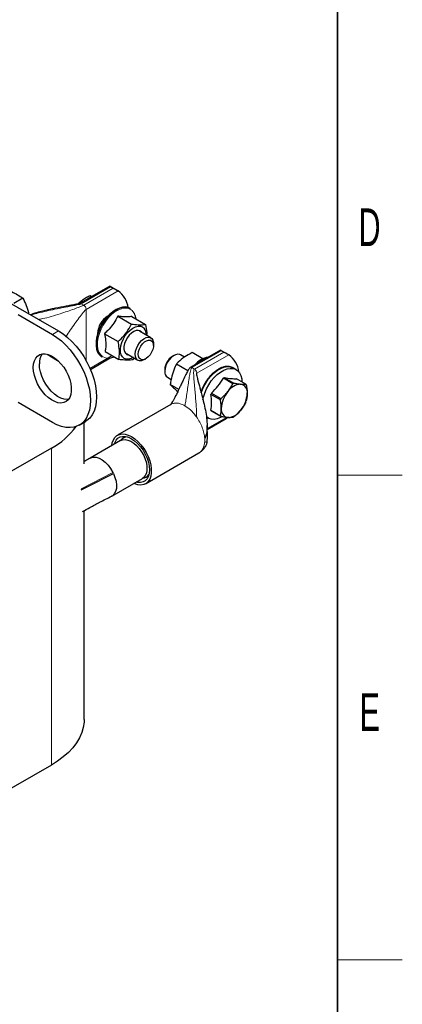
# Model space of a CAD drawing. Header units: millimetres. Extents: x 5 to 418, y 2 to 292.
# Tile 20 of 21: x 379 to 414, y 53 to 145. Entities that reach past the tile are written whole.
import ezdxf

# ---------------------------------------------------------------- set-up
doc = ezdxf.new("R2010")
doc.units = ezdxf.units.MM
doc.layers.add('SLD-0', color=7, linetype='Continuous')
doc.styles.add('SLDTEXTSTYLE0', font='TXT', dxfattribs={"width": 0.605})

msp = doc.modelspace()

# ---------------------------------------------------------------- linework, layer by layer
at = {"color": 7, "linetype": 'Continuous', "lineweight": 25}
for p, q in [((333.3135, 143.7928), (382.1038, 115.6267)), ((386.8575, 119.7783), (384.0595, 118.163)), ((387.5961, 119.3582), (386.9173, 119.7501)), ((386.9416, 119.7186), (387.1679, 119.588)), ((385.1311, 118.7816), (384.9837, 118.8667)), ((385.077, 118.8814), (385.1905, 118.8159)), ((378.8081, 118.6624), (377.9757, 118.1819)), ((378.3562, 117.137), (381.5382, 115.3001)), ((379.3389, 117.2945), (379.2768, 117.2587)), ((379.3389, 117.2945), (379.3054, 117.2422)), ((387.6097, 116.9963), (388.8863, 116.2593)), ((388.7553, 117.7139), (388.7297, 117.7287)), ((388.9127, 116.9635), (390.1893, 116.2265)), ((386.3694, 115.3697), (387.6461, 114.6327)), ((390.6743, 114.9896), (389.6207, 115.5978)), ((390.9229, 114.2769), (390.9229, 114.4402)), ((381.0644, 113.4576), (381.4462, 113.2372)), ((386.4322, 113.7103), (387.7088, 112.9734)), ((388.4208, 113.5193), (389.4744, 112.9111)), ((392.815, 113.3479), (392.6736, 113.2662)), ((393.7913, 113.1902), (393.415, 113.4074)), ((397.1219, 113.8528), (394.3239, 112.2375)), ((395.4962, 113.0369), (394.5016, 113.611)), ((397.8605, 113.4327), (397.1817, 113.8246)), ((397.4322, 113.6625), (397.206, 113.7931)), ((385.0667, 112.0611), (386.8987, 113.1187)), ((386.1299, 113.2253), (386.1555, 113.2105)), ((390.0745, 112.9706), (390.2159, 113.0522)), ((394.107, 111.9336), (393.0446, 112.5469)), ((391.9666, 112.0416), (391.9666, 111.8783)), ((398.591, 112.0359), (398.3081, 112.1992)), ((392.2151, 111.3289), (392.5708, 111.1236)), ((393.268, 110.2014), (392.4834, 110.6544)), ((398.2744, 110.729), (397.405, 111.2309)), ((397.5043, 111.2882), (398.3737, 110.7863)), ((399.4765, 110.6877), (398.6071, 111.1896)), ((397.122, 109.2291), (396.2526, 109.731)), ((396.3022, 109.859), (397.1716, 109.3571)), ((381.5382, 107.1347), (378.3562, 108.9716)), ((392.5334, 108.807), (387.5837, 105.9496)), ((395.5801, 108.9834), (395.564, 109.0663)), ((396.2526, 108.2606), (397.122, 107.7587)), ((397.1716, 107.6881), (396.3022, 108.19)), ((384.038, 106.8872), (384.6036, 107.2137)), ((384.4923, 103.2843), (384.4923, 107.1495)), ((395.832, 107.6243), (395.9912, 107.5325)), ((395.9081, 106.4687), (397.6682, 107.4848)), ((387.8687, 105.4559), (385.0402, 103.8231)), ((381.4462, 104.7465), (372.6781, 99.6848)), ((390.1835, 101.4461), (395.1332, 104.3036)), ((395.1271, 104.3148), (395.1554, 104.3282)), ((384.7223, 101.1357), (387.2026, 102.3985)), ((387.0701, 100.307), (389.8985, 101.9398)), ((384.2258, 100.8781), (384.7223, 101.1357)), ((384.4923, 79.58), (384.4923, 98.961)), ((381.4462, 75.3347), (372.6781, 70.273))]:
    msp.add_line(p, q, dxfattribs=at)
at = {"color": 7, "linetype": 'Continuous', "lineweight": 18}
for p, q in [((384.2195, 118.1472), (386.9416, 119.7186)), ((387.1679, 119.588), (384.4458, 118.0165)), ((384.6721, 117.6246), (387.635, 119.3351)), ((384.144, 118.1758), (384.2195, 118.1472)), ((384.2195, 118.1472), (384.4458, 118.0165)), ((384.6721, 117.6246), (384.6721, 112.8673)), ((382.1038, 115.6267), (381.5382, 115.3001)), ((387.0842, 113.334), (385.0293, 112.1477)), ((394.4839, 112.2217), (397.206, 113.7931)), ((397.4322, 113.6625), (394.7101, 112.091)), ((394.9364, 111.6991), (397.8993, 113.4096)), ((381.7891, 113.0038), (381.7993, 113.0722)), ((394.4839, 112.2217), (394.7101, 112.091)), ((394.7101, 112.091), (394.7856, 112.0325)), ((394.9364, 111.6991), (394.9364, 111.4569)), ((394.914, 107.649), (394.8326, 107.7605)), ((397.6849, 107.6026), (395.9043, 106.5748)), ((381.4462, 75.3347), (381.4462, 104.7465)), ((387.1536, 102.4979), (384.2168, 100.9693))]:
    msp.add_line(p, q, dxfattribs=at)
at = {"color": 7, "linetype": 'Continuous', "lineweight": 25, "flags": 128}
for points in [[(388.7297, 117.7287), (388.5769, 117.7983), (388.3247, 117.8481), (388.0482, 117.8333), (387.7548, 117.7542), (387.4525, 117.613), (387.1496, 117.4135), (386.8544, 117.1612), (386.5748, 116.863), (386.3186, 116.5269), (386.0927, 116.1622), (385.9032, 115.7788), (385.7554, 115.3872), (385.6533, 114.9981), (385.5996, 114.622), (385.5958, 114.2692), (385.6421, 113.9494), (385.7371, 113.6712), (385.8783, 113.4423)], [(385.904, 113.4275), (385.7628, 113.6564), (385.6678, 113.9345), (385.6215, 114.2544), (385.6253, 114.6072), (385.6789, 114.9833), (385.7811, 115.3724), (385.9289, 115.764), (386.1183, 116.1474), (386.3443, 116.5121), (386.6005, 116.8481), (386.8801, 117.1464), (387.1753, 117.3987), (387.4782, 117.5982), (387.7805, 117.7394), (388.0739, 117.8185), (388.3504, 117.8333), (388.6025, 117.7835), (388.7553, 117.7139)], [(389.0583, 113.1513), (388.8566, 113.0541), (388.6145, 112.9921), (388.3917, 112.9978), (388.198, 113.0707), (388.0417, 113.2077), (387.9298, 113.403), (387.8671, 113.6478), (387.8563, 113.9315), (387.898, 114.2418), (387.9904, 114.565), (388.1293, 114.887), (388.3087, 115.1938), (388.5207, 115.4719), (388.7562, 115.7092), (389.0048, 115.8953), (389.2556, 116.0222), (389.4977, 116.0841), (389.7205, 116.0785), (389.9143, 116.0056), (390.0705, 115.8685), (390.0705, 115.8685)], [(381.5382, 115.3001), (381.9643, 115.0243), (382.3843, 114.693), (382.7919, 114.311), (383.1812, 113.884), (383.5466, 113.418), (383.8827, 112.9199), (384.1845, 112.397), (384.4478, 111.8569), (384.6687, 111.3075), (384.8439, 110.7568), (384.971, 110.2127), (385.0479, 109.6834), (385.0737, 109.1764), (385.0479, 108.6992), (384.971, 108.2586), (384.8439, 107.8613), (384.6687, 107.5128), (384.4478, 107.2184), (384.1845, 106.9823), (383.8827, 106.808), (383.5466, 106.698), (383.1812, 106.6538), (382.7919, 106.6763), (382.3843, 106.7649), (381.9643, 106.9185), (381.5382, 107.1347)], [(382.1038, 115.6267), (382.53, 115.3509), (382.95, 115.0196), (383.3576, 114.6376), (383.7469, 114.2105), (384.1123, 113.7445), (384.4483, 113.2465), (384.7502, 112.7236), (385.0135, 112.1835), (385.2344, 111.6341), (385.4096, 111.0833), (385.5366, 110.5393), (385.6136, 110.0099), (385.6394, 109.5029), (385.6136, 109.0257), (385.5366, 108.5852), (385.4096, 108.1878), (385.2344, 107.8394), (385.0135, 107.545), (384.7502, 107.3089), (384.6036, 107.2137)], [(389.8311, 115.4764), (389.802, 115.5164), (389.6668, 115.6285), (389.4962, 115.6774), (389.2999, 115.66), (389.0895, 115.5774), (388.8772, 115.4344), (388.6752, 115.2393), (388.4954, 115.0035), (388.3482, 114.7406), (388.2421, 114.466), (388.1833, 114.1955), (388.1753, 113.945), (388.2184, 113.7289), (388.3102, 113.5599), (388.3102, 113.5599)], [(390.0745, 112.9706), (390.0093, 112.9358), (389.8009, 112.8649), (389.6097, 112.8622), (389.4478, 112.9279), (389.3251, 113.0578), (389.2496, 113.2438), (389.2259, 113.4742), (389.2555, 113.7345), (389.3366, 114.0084), (389.464, 114.2786), (389.6297, 114.5282), (389.8234, 114.7415), (390.0329, 114.9051), (390.245, 115.0087), (390.4463, 115.0457), (390.6243, 115.014), (390.7677, 114.9154), (390.8676, 114.7562), (390.9176, 114.5463), (390.9229, 114.4402)], [(390.093, 114.6019), (390.2854, 114.7215), (390.4727, 114.7777), (390.6409, 114.7666), (390.7776, 114.6888), (390.8726, 114.5503), (390.9189, 114.3612), (390.913, 114.1355), (390.8555, 113.8901), (390.7505, 113.6431), (390.6058, 113.4128), (390.4322, 113.2163), (390.2426, 113.0682), (390.051, 112.9795), (389.8716, 112.9567), (389.7177, 113.0016), (389.6007, 113.1107), (389.5294, 113.2761), (389.509, 113.4854), (389.541, 113.7232), (389.623, 113.9717), (389.749, 114.2126), (389.9097, 114.428), (390.093, 114.6019)], [(379.7704, 112.2379), (379.7958, 112.5682), (379.8714, 112.8597), (379.9949, 113.1039), (380.1628, 113.2938), (380.3702, 113.424), (380.6113, 113.4907), (380.879, 113.4921), (381.1657, 113.4279), (381.4631, 113.3002), (381.7627, 113.1126), (382.0558, 112.8704), (382.334, 112.5807), (382.5893, 112.2518), (382.8144, 111.8931), (383.0028, 111.515), (383.149, 111.1283), (383.2489, 110.7442), (383.2996, 110.3737), (383.2996, 110.0275), (383.2489, 109.7154), (383.149, 109.4467), (383.0028, 109.2288), (382.8144, 109.0682), (382.5893, 108.9693), (382.334, 108.9352), (382.0558, 108.9667), (381.7627, 109.063), (381.4631, 109.2212), (381.1657, 109.4369), (380.879, 109.7038), (380.6113, 110.0142), (380.3702, 110.3592), (380.1628, 110.729), (379.9949, 111.1128), (379.8714, 111.4996), (379.7958, 111.8782), (379.7704, 112.2379)], [(385.8783, 113.4423), (386.0618, 113.2689), (386.1299, 113.2253)], [(386.1555, 113.2105), (386.0875, 113.2541), (385.904, 113.4275)], [(393.415, 113.4074), (393.356, 113.4353), (393.1764, 113.4633), (392.9741, 113.4224), (392.7618, 113.3153), (392.5529, 113.1486), (392.3604, 112.933), (392.1965, 112.6818), (392.0715, 112.4109), (391.9932, 112.1373), (391.9666, 111.8783)], [(383.0385, 109.2717), (382.8997, 109.2618), (382.6215, 109.2933), (382.3284, 109.3895), (382.0288, 109.5478), (381.7314, 109.7634), (381.4447, 110.0303), (381.177, 110.3408), (380.9359, 110.6858), (380.7285, 111.0555), (380.5606, 111.4393), (380.4371, 111.8261), (380.3615, 112.2048), (380.3361, 112.5645)], [(381.4462, 113.2372), (382.0284, 112.8721), (382.1213, 112.8079)], [(395.3377, 109.8696), (395.3913, 110.0245), (395.5574, 110.4139), (395.7631, 110.7906), (396.0027, 111.1443), (396.2697, 111.4653), (396.5569, 111.745), (396.8564, 111.9756), (397.1601, 112.1509), (397.4596, 112.2661), (397.7467, 112.318), (398.0138, 112.3053), (398.2534, 112.2282), (398.3081, 112.1992)], [(395.5008, 109.2335), (395.5522, 109.4697), (395.6742, 109.8612), (395.8403, 110.2506), (396.0459, 110.6273), (396.2855, 110.981), (396.5526, 111.3021), (396.8398, 111.5817), (397.1393, 111.8123), (397.4429, 111.9876), (397.7424, 112.1028), (398.0296, 112.1547), (398.2966, 112.142), (398.5362, 112.065), (398.7419, 111.9257), (398.908, 111.728), (399.0299, 111.4774), (399.1045, 111.1805), (399.1292, 110.8882)], [(397.2602, 107.6436), (397.1393, 107.5808), (396.8398, 107.4656), (396.5526, 107.4137), (396.2855, 107.4264), (396.0459, 107.5034), (395.8403, 107.6427), (395.8141, 107.6673)], [(387.0563, 104.987), (387.1014, 105.2479), (387.2, 105.5226), (387.3445, 105.7476), (387.531, 105.9166), (387.7544, 106.0251), (388.0086, 106.0701), (388.2866, 106.0505), (388.581, 105.9666), (388.8836, 105.8209)], [(387.2767, 105.1142), (387.3221, 105.2556), (387.4445, 105.4881), (387.6106, 105.6661), (387.8155, 105.7844), (388.0527, 105.8393), (388.3152, 105.8291), (388.595, 105.7542), (388.8836, 105.6167)], [(387.8687, 105.4559), (388.051, 105.5288), (388.2873, 105.5499), (388.5452, 105.5041), (388.8153, 105.393), (389.0879, 105.2206), (389.3531, 104.9933), (389.6013, 104.719), (389.8236, 104.4079), (390.0119, 104.0711), (390.1594, 103.7209), (390.2609, 103.3698), (390.3125, 103.0305), (390.3125, 102.7154), (390.2609, 102.4358), (390.1594, 102.2018), (390.0119, 102.0219), (389.8985, 101.9398)], [(388.8836, 105.8209), (389.1862, 105.6172), (389.4805, 105.3612), (389.7586, 105.0599), (390.0128, 104.7213), (390.2362, 104.3549), (390.4227, 103.9705), (390.5672, 103.5787), (390.6658, 103.1902), (390.7158, 102.8155), (390.7158, 102.4648), (390.6658, 102.1478), (390.5672, 101.8731), (390.4227, 101.6482), (390.2362, 101.4791), (390.0128, 101.3706), (389.7586, 101.3256), (389.4805, 101.3453), (389.1862, 101.4291), (389.0862, 101.4708)], [(388.8836, 105.6167), (389.1721, 105.421), (389.4519, 105.1729), (389.7144, 104.88), (389.9517, 104.5512), (390.1565, 104.1964), (390.3227, 103.8265), (390.4451, 103.4527), (390.52, 103.0864), (390.5453, 102.7386), (390.52, 102.42), (390.4451, 102.1401), (390.3227, 101.9077), (390.1565, 101.7296), (389.9517, 101.6113), (389.7144, 101.5564), (389.4519, 101.5666), (389.3065, 101.598)], [(385.0464, 103.8267), (385.1016, 103.8545), (385.3335, 103.9145), (385.594, 103.901), (385.8729, 103.8144), (386.1591, 103.6583), (386.4411, 103.4388), (386.7077, 103.1647), (386.9485, 102.8469), (387.1536, 102.4979)], [(387.2026, 102.3985), (387.3496, 102.0342), (387.4462, 101.6711), (387.4887, 101.3233), (387.4754, 101.0044), (387.4068, 100.7267), (387.2856, 100.5012), (387.1166, 100.3364), (387.035, 100.2881)], [(384.4923, 79.58), (384.4834, 79.3319), (384.4125, 78.8374), (384.271, 78.348), (384.06, 77.8669), (383.7809, 77.3976), (383.4356, 76.9432), (383.0265, 76.5068), (382.5563, 76.0914), (382.0284, 75.6998), (381.4462, 75.3347)]]:
    msp.add_lwpolyline(points, dxfattribs=at)
at = {"color": 7, "linetype": 'Continuous', "lineweight": 18, "flags": 128}
msp.add_lwpolyline([(389.1472, 117.2459), (389.1128, 117.3062), (388.9493, 117.5089), (388.7445, 117.6516), (388.5046, 117.7303), (388.2363, 117.7427), (387.9473, 117.6884), (387.6461, 117.569), (387.3412, 117.3879), (387.0415, 117.1504), (386.7555, 116.8632), (386.4915, 116.5346), (386.2571, 116.1742), (386.0589, 115.7922), (385.9028, 115.3996), (385.7933, 115.0078), (385.7333, 114.628), (385.7248, 114.2711), (385.7679, 113.9474), (385.8613, 113.6662), (386.0025, 113.4357), (386.0025, 113.4357)], dxfattribs=at)
at = {"color": 7, "linetype": 'Continuous', "lineweight": 25}
for centre, radius, start, end in [((385.1874, 117.8735), 1.014, 96.252144, 101.591754), ((386.3661, 117.5117), 2.2214, 7.485536, 55.167454), ((389.5065, 114.2803), 3.9292, 126.962843, 173.959246), ((387.7082, 115.3163), 1.9763, 121.833661, 178.171715), ((387.7687, 116.5539), 1.5424, 6.92795, 26.657021), ((389.2342, 115.2759), 1.025, 357.423811, 35.324083), ((381.7797, 112.6484), 1.4461, 144.427087, 183.327463), ((388.6512, 113.8362), 0.4388, 219.024147, 267.391643), ((396.5698, 111.5456), 2.2896, 6.838676, 54.499325), ((386.654, 114.6765), 1.5764, 276.847338, 293.053506), ((393.4763, 111.9864), 1.5107, 122.097157, 177.908219), ((396.4469, 110.9757), 2.2703, 101.591271, 138.403353), ((396.631, 110.805), 2.4799, 104.883408, 135.111216), ((392.54, 111.8068), 0.5778, 172.891251, 235.796569), ((398.3607, 109.69), 1.8132, 118.185284, 121.80934), ((399.1092, 109.1354), 1.5517, 93.429538, 146.565085), ((399.2301, 109.1881), 1.8132, 118.185284, 121.80934), ((398.8796, 109.9493), 0.7476, 350.748121, 79.453222), ((398.8684, 110.2075), 0.7748, 31.906362, 38.294981), ((399.1765, 108.6702), 3.1105, 157.529935, 160.058705), ((399.8199, 108.321), 2.6093, 140.227928, 177.360713), ((397.0109, 109.9492), 2.6093, 320.227928, 357.360713), ((400.046, 108.1683), 3.1105, 157.529935, 160.058705), ((396.6021, 110.2075), 3.1105, 337.529935, 340.058705), ((396.9103, 108.6701), 0.7748, 211.906362, 218.294981), ((397.9512, 108.321), 0.7476, 170.748121, 259.453222), ((397.7215, 109.1349), 1.5517, 273.429538, 326.565085), ((397.7797, 108.1682), 0.7748, 211.906362, 218.294981), ((397.418, 109.1876), 1.8132, 298.185284, 301.80934), ((378.0323, 110.9698), 7.0982, 298.748011, 323.550506), ((388.5082, 105.0562), 0.735, 91.798786, 145.247637), ((384.0656, 100.9143), 3.4705, 25.321179, 27.150396), ((389.8726, 102.6927), 0.7341, 274.713708, 328.229116)]:
    msp.add_arc(centre, radius, start, end, dxfattribs=at)
at = {"color": 7, "linetype": 'Continuous', "lineweight": 18}
for centre, radius, start, end in [((386.7107, 114.0199), 0.9181, 219.522598, 278.220602), ((396.6069, 110.906), 2.3585, 106.627933, 133.36669), ((393.2214, 105.4961), 2.4504, 356.881452, 3.118548)]:
    msp.add_arc(centre, radius, start, end, dxfattribs=at)
at = {"color": 7, "linetype": 'Continuous', "lineweight": 25}
for points, knots in [([(386.9416, 119.7186), (386.924, 119.7291), (386.8888, 119.75), (386.8586, 119.7719), (386.8526, 119.782), (386.8762, 119.7737), (386.9129, 119.7521), (386.9238, 119.7456)], [0, 0, 0, 0, 0.1516698, 0.302374, 0.5303538, 0.8602887, 1, 1, 1, 1]), ([(377.7467, 119.2752), (377.943, 119.1839), (378.3349, 119.0016), (378.6506, 118.7754), (378.8081, 118.6624)], [0, 0, 0, 0, 0.5008729, 1, 1, 1, 1]), ([(384.9837, 118.8667), (384.8558, 118.8018), (384.5981, 118.6708), (384.3768, 118.5106), (384.2653, 118.4298)], [0, 0, 0, 0, 0.4959401, 1, 1, 1, 1]), ([(387.635, 119.3351), (387.5953, 119.3583), (387.5256, 119.399), (387.3973, 119.4656), (387.2953, 119.5185), (387.2199, 119.5585), (387.1835, 119.5791), (387.1679, 119.588)], [0, 0, 0, 0, 0.33895434, 0.5950662, 0.76719156, 0.89990502, 1, 1, 1, 1]), ([(378.8081, 118.6624), (378.9156, 118.4454), (379.1306, 118.0115), (379.2694, 117.5335), (379.3389, 117.2945)], [0, 0, 0, 0, 0.4999949, 1, 1, 1, 1]), ([(384.0588, 118.1626), (384.0565, 118.1614), (384.0518, 118.159), (384.0375, 118.1536), (384, 118.1423), (383.8584, 118.1097), (383.5963, 118.0614), (383.2232, 117.9942), (382.622, 117.8858), (382.0167, 117.7706), (381.4185, 117.6448), (380.9881, 117.5485), (380.4923, 117.4269), (379.9844, 117.2932), (379.6449, 117.1754), (379.5051, 117.1269)], [0, 0, 0, 0, 0.002299, 0.0048023, 0.0107601, 0.0271947, 0.093873, 0.1796741, 0.2704252, 0.4895151, 0.5793112, 0.6647207, 0.7726381, 0.9063636, 1, 1, 1, 1]), ([(384.2653, 118.4298), (384.1618, 118.3465), (384.0425, 118.2503), (383.9509, 118.1428), (383.9387, 118.1285)], [0, 0, 0, 0, 0.8668893, 1, 1, 1, 1]), ([(387.6097, 116.9963), (387.5754, 116.9283), (387.441, 116.6618), (387.158, 116.2038), (386.7591, 115.7327), (386.4766, 115.4696), (386.3694, 115.3697)], [0, 0, 0, 0, 0.1139925, 0.447245, 0.7902647, 1, 1, 1, 1]), ([(388.9127, 116.9635), (388.7921, 116.9475), (388.5472, 116.915), (388.0908, 116.9341), (387.7521, 116.9779), (387.6097, 116.9963)], [0, 0, 0, 0, 0.3599192, 0.7307377, 1, 1, 1, 1]), ([(387.6461, 114.6327), (387.691, 114.676), (387.9294, 114.9052), (388.336, 115.3557), (388.6791, 115.8749), (388.8456, 116.1839), (388.8863, 116.2593)], [0, 0, 0, 0, 0.0896818, 0.4753516, 0.8719637, 1, 1, 1, 1]), ([(388.8863, 116.2593), (389.1007, 116.2354), (389.5362, 116.187), (389.9412, 116.1963), (390.1385, 116.2203), (390.1893, 116.2265)], [0, 0, 0, 0, 0.4185557, 0.8501619, 1, 1, 1, 1]), ([(390.1893, 116.2265), (390.237, 115.9733), (390.304, 115.6168), (390.2914, 115.3035), (390.2877, 115.2127)], [0, 0, 0, 0, 0.7101445, 1, 1, 1, 1]), ([(386.3694, 115.3697), (386.4114, 115.1523), (386.4965, 114.711), (386.504, 114.1553), (386.4535, 113.8421), (386.4322, 113.7103)], [0, 0, 0, 0, 0.3599192, 0.7307377, 1, 1, 1, 1]), ([(387.7088, 112.9734), (387.7335, 113.1846), (387.7836, 113.6136), (387.7271, 114.1946), (387.6627, 114.543), (387.6461, 114.6327)], [0, 0, 0, 0, 0.4185557, 0.8501619, 1, 1, 1, 1]), ([(394.5016, 113.611), (394.2658, 113.4825), (393.7869, 113.2214), (393.3299, 112.8415), (393.1031, 112.6073), (393.0446, 112.5469)], [0, 0, 0, 0, 0.4185557, 0.8501619, 1, 1, 1, 1]), ([(397.206, 113.7931), (397.1883, 113.8036), (397.1531, 113.8245), (397.123, 113.8464), (397.1169, 113.8565), (397.1406, 113.8482), (397.1773, 113.8266), (397.1882, 113.8202)], [0, 0, 0, 0, 0.15166982, 0.30237399, 0.53035381, 0.86028866, 1, 1, 1, 1]), ([(397.8993, 113.4096), (397.8597, 113.4328), (397.79, 113.4735), (397.6617, 113.5402), (397.5596, 113.593), (397.4843, 113.633), (397.4479, 113.6536), (397.4322, 113.6625)], [0, 0, 0, 0, 0.33895434, 0.5950662, 0.76719156, 0.89990502, 1, 1, 1, 1]), ([(389.0119, 112.9406), (388.8643, 112.9258), (388.5645, 112.8959), (388.0889, 112.9274), (387.7867, 112.9639), (387.7088, 112.9734)], [0, 0, 0, 0, 0.4185557, 0.8501619, 1, 1, 1, 1]), ([(389.1636, 113.0905), (389.1578, 113.0839), (389.111, 113.0308), (389.0582, 112.9827), (389.0119, 112.9406)], [0, 0, 0, 0, 0.1233776, 1, 1, 1, 1]), ([(393.0446, 112.5469), (393.0092, 112.4738), (392.8673, 112.1804), (392.6578, 111.6231), (392.5364, 111.0445), (392.4917, 110.7151), (392.4834, 110.6544)], [0, 0, 0, 0, 0.1280361, 0.5135986, 0.9103184, 1, 1, 1, 1]), ([(394.3236, 112.2374), (394.3133, 112.2302), (394.291, 112.2148), (394.2068, 112.1202), (394.0903, 111.9051), (393.9014, 111.5319), (393.6989, 111.1092), (393.4987, 110.6893), (393.3124, 110.2938), (393.1002, 109.8446), (392.8834, 109.4127), (392.6985, 109.0767), (392.5921, 108.9075), (392.535, 108.8281), (392.5037, 108.7922), (392.5149, 108.7994), (392.5203, 108.8028)], [0, 0, 0, 0, 0.0085685, 0.0185101, 0.0846532, 0.1722017, 0.3048423, 0.400103, 0.4848182, 0.6035245, 0.7446496, 0.8150474, 0.883614, 0.9201671, 0.9613033, 1, 1, 1, 1]), ([(394.9364, 111.6991), (394.9335, 111.6968), (394.9269, 111.6916), (394.9213, 111.6791), (394.9146, 111.6528), (394.9145, 111.5809), (394.9382, 111.4342), (394.9925, 111.2026), (395.1106, 110.7626), (395.3007, 110.0954), (395.5177, 109.2797), (395.7009, 108.4734), (395.8293, 107.7401), (395.8973, 107.0768), (395.8927, 106.5071), (395.8387, 106.0372), (395.7223, 105.7587), (395.6682, 105.6294)], [0, 0, 0, 0, 0.002055, 0.0045699, 0.0076531, 0.0173772, 0.0434288, 0.0855948, 0.1393879, 0.2740426, 0.4316042, 0.5548464, 0.6758647, 0.788818, 0.8686846, 0.9390076, 1, 1, 1, 1]), ([(398.2487, 112.226), (398.1846, 112.2544), (398.0491, 112.3144), (397.8147, 112.3397), (397.5622, 112.3202), (397.3026, 112.2511), (397.0425, 112.1381), (396.7873, 111.9859), (396.544, 111.802), (396.3179, 111.5946), (396.1281, 111.3892), (395.9665, 111.1889), (395.8127, 110.977), (395.7155, 110.8164), (395.6606, 110.7255)], [0, 0, 0, 0, 0.0841082, 0.177687, 0.2712154, 0.3640542, 0.4558114, 0.5461258, 0.6343233, 0.7183481, 0.7985681, 0.8567404, 0.9189733, 1, 1, 1, 1]), ([(392.4834, 110.6544), (392.5728, 110.5595), (392.7469, 110.3746), (393.0336, 110.1241), (393.1731, 110.0022)], [0, 0, 0, 0, 0.5135192, 1, 1, 1, 1]), ([(395.6606, 110.7255), (395.5948, 110.6043), (395.5026, 110.4342), (395.395, 110.1869), (395.3507, 110.0637), (395.3247, 109.9913)], [0, 0, 0, 0, 0.5055849, 0.7094436, 1, 1, 1, 1]), ([(396.3022, 109.859), (396.5103, 110.0691), (396.9322, 110.4949), (397.246, 110.9833), (397.405, 111.2309)], [0, 0, 0, 0, 0.4932478, 1, 1, 1, 1]), ([(397.5043, 111.2882), (397.7124, 111.2565), (398.1343, 111.1923), (398.4481, 111.1905), (398.6071, 111.1896)], [0, 0, 0, 0, 0.4932478, 1, 1, 1, 1]), ([(397.8143, 109.9903), (397.9022, 110.1078), (398.0796, 110.3449), (398.209, 110.6001), (398.2744, 110.729)], [0, 0, 0, 0, 0.4952208, 1, 1, 1, 1]), ([(398.3737, 110.7863), (398.4892, 110.7634), (398.7221, 110.7174), (398.9178, 110.6954), (399.0164, 110.6843)], [0, 0, 0, 0, 0.4959401, 1, 1, 1, 1]), ([(399.0164, 110.6843), (399.1043, 110.6786), (399.2816, 110.6672), (399.4111, 110.6808), (399.4765, 110.6877)], [0, 0, 0, 0, 0.4952208, 1, 1, 1, 1]), ([(399.5261, 110.617), (399.5518, 110.4824), (399.6036, 110.211), (399.6128, 109.9571), (399.6175, 109.8291)], [0, 0, 0, 0, 0.4959401, 1, 1, 1, 1]), ([(397.1716, 109.3571), (397.2871, 109.4541), (397.52, 109.6495), (397.7157, 109.8761), (397.8143, 109.9903)], [0, 0, 0, 0, 0.49594008, 1, 1, 1, 1]), ([(399.6175, 109.8291), (399.613, 109.7086), (399.6039, 109.4652), (399.5522, 109.2535), (399.5261, 109.1466)], [0, 0, 0, 0, 0.4952208, 1, 1, 1, 1]), ([(397.2133, 108.4412), (397.2088, 108.5669), (397.1997, 108.8207), (397.1481, 109.0921), (397.122, 109.2291)], [0, 0, 0, 0, 0.4952208, 1, 1, 1, 1]), ([(399.4765, 109.0186), (399.4123, 108.892), (399.283, 108.6368), (399.1057, 108.3996), (399.0164, 108.28)], [0, 0, 0, 0, 0.4959401, 1, 1, 1, 1]), ([(397.122, 107.7587), (397.1476, 107.8637), (397.1994, 108.0753), (397.2086, 108.3186), (397.2133, 108.4412)], [0, 0, 0, 0, 0.4959401, 1, 1, 1, 1]), ([(399.0164, 108.28), (398.9196, 108.1677), (398.7241, 107.941), (398.4912, 107.7455), (398.3737, 107.6468)], [0, 0, 0, 0, 0.4952208, 1, 1, 1, 1]), ([(397.8143, 107.586), (397.7175, 107.5969), (397.522, 107.6188), (397.2892, 107.6648), (397.1716, 107.6881)], [0, 0, 0, 0, 0.4952208, 1, 1, 1, 1]), ([(397.6677, 107.4858), (397.6703, 107.4869), (397.7186, 107.507), (397.7574, 107.549), (397.7941, 107.5886)], [0, 0, 0, 0, 0.0549657, 1, 1, 1, 1]), ([(398.2744, 107.5895), (398.2102, 107.5827), (398.0809, 107.569), (397.9037, 107.5803), (397.8143, 107.586)], [0, 0, 0, 0, 0.4959401, 1, 1, 1, 1]), ([(395.8928, 105.2315), (395.8941, 105.2373), (395.8974, 105.252), (395.9073, 105.3366), (395.9165, 105.5109), (395.9232, 105.7873), (395.921, 106.1803), (395.9131, 106.5395), (395.8919, 106.791), (395.887, 106.8481)], [0, 0, 0, 0, 0.0107658, 0.0273767, 0.1623026, 0.3513328, 0.5578107, 0.8997162, 1, 1, 1, 1]), ([(395.1602, 104.3193), (395.1944, 104.3402), (395.2643, 104.3828), (395.3813, 104.4747), (395.5013, 104.5863), (395.6594, 104.7598), (395.7778, 104.9519), (395.8576, 105.1269), (395.8831, 105.2027), (395.8928, 105.2315)], [0, 0, 0, 0, 0.1150228, 0.2345095, 0.3630817, 0.5031417, 0.7971502, 0.9230125, 1, 1, 1, 1]), ([(385.0415, 103.8239), (384.8942, 103.7327), (384.7087, 103.6179), (384.5293, 103.5203), (384.4923, 103.5002)], [0, 0, 0, 0, 0.7938433, 1, 1, 1, 1]), ([(384.35, 98.8836), (384.5744, 99.0064), (385.0963, 99.2922), (385.9903, 99.7607), (386.6647, 100.1012), (387.0354, 100.2883)], [0, 0, 0, 0, 0.2534931, 0.5897268, 1, 1, 1, 1])]:
    msp.add_open_spline(points, degree=3, knots=knots, dxfattribs=at)
at = {"color": 7, "linetype": 'Continuous', "lineweight": 18}
for points, knots in [([(384.2195, 118.1472), (384.2142, 118.1445), (384.2021, 118.1383), (384.1779, 118.1297), (384.1287, 118.114), (384.0027, 118.0812), (383.7874, 118.0338), (383.4853, 117.9719), (383.0172, 117.8794), (382.3717, 117.7533), (381.5931, 117.5962), (380.8217, 117.4278), (380.1484, 117.2701), (379.7327, 117.1491), (379.5559, 117.0976)], [0, 0, 0, 0, 0.0041977, 0.0094863, 0.0159829, 0.0362048, 0.0888014, 0.1517211, 0.2272949, 0.3861506, 0.5637727, 0.7268317, 0.8837867, 1, 1, 1, 1]), ([(384.4458, 118.0165), (384.4374, 118.0121), (384.4179, 118.0016), (384.3687, 117.979), (384.26, 117.9319), (383.9832, 117.8208), (383.5305, 117.6506), (382.9197, 117.4339), (382.2113, 117.1966), (381.447, 116.9676), (380.7762, 116.78), (380.3775, 116.7203), (380.2441, 116.7003)], [0, 0, 0, 0, 0.0072946, 0.0170096, 0.0373356, 0.0882753, 0.2185838, 0.3657472, 0.5289327, 0.7266773, 0.908484, 1, 1, 1, 1]), ([(384.0612, 118.1596), (384.0681, 118.1647), (384.0905, 118.1811), (384.1222, 118.178), (384.144, 118.1758)], [0, 0, 0, 0, 0.3114733, 1, 1, 1, 1]), ([(384.6721, 117.6246), (384.6643, 117.6192), (384.646, 117.6065), (384.6064, 117.5683), (384.5236, 117.4794), (384.3264, 117.2403), (384.0191, 116.8377), (383.6165, 116.2865), (383.206, 115.7089), (382.9355, 115.3113), (382.8078, 115.1236)], [0, 0, 0, 0, 0.010349, 0.0242787, 0.053717, 0.1282196, 0.3204784, 0.5389514, 0.7823488, 1, 1, 1, 1]), ([(393.8333, 108.6783), (393.8603, 108.8086), (393.9207, 109.1003), (393.9985, 109.6572), (394.0841, 110.2813), (394.169, 110.8951), (394.2533, 111.4318), (394.3296, 111.8338), (394.3969, 112.0752), (394.4467, 112.1873), (394.4732, 112.2118), (394.4839, 112.2217)], [0, 0, 0, 0, 0.1315211, 0.294482, 0.4728202, 0.649402, 0.7894785, 0.9027704, 0.971116, 0.9883755, 1, 1, 1, 1]), ([(394.7101, 112.091), (394.7058, 112.0878), (394.696, 112.0803), (394.6859, 112.0636), (394.6707, 112.0283), (394.6516, 111.9337), (394.6435, 111.7667), (394.6474, 111.5282), (394.6676, 111.1538), (394.711, 110.6301), (394.7715, 109.9881), (394.8321, 109.3407), (394.8809, 108.7307), (394.9171, 108.1744), (394.9149, 107.8122), (394.914, 107.649)], [0, 0, 0, 0, 0.0036808, 0.0083182, 0.014015, 0.0317468, 0.0778672, 0.1330396, 0.199308, 0.3386037, 0.4943551, 0.6373366, 0.7749656, 0.8986365, 1, 1, 1, 1]), ([(393.8333, 108.6783), (393.7179, 108.7376), (393.487, 108.8562), (393.1518, 108.9343), (392.8451, 108.9262), (392.6371, 108.8783), (392.5493, 108.8112), (392.5368, 108.8016)], [0, 0, 0, 0, 0.2400406, 0.4800813, 0.7201219, 0.9601625, 1, 1, 1, 1]), ([(395.1554, 104.3282), (395.1747, 104.3367), (395.295, 104.3897), (395.4529, 104.5934), (395.6179, 104.9267), (395.6514, 105.2174), (395.6682, 105.3628)], [0, 0, 0, 0, 0.0598883, 0.3732588, 0.6866294, 1, 1, 1, 1]), ([(395.6682, 105.3628), (395.733, 105.3253), (395.8752, 105.243), (395.9041, 105.225), (395.8898, 105.2334), (395.8878, 105.2346)], [0, 0, 0, 0, 0.4183889, 0.9187331, 1, 1, 1, 1])]:
    msp.add_open_spline(points, degree=3, knots=knots, dxfattribs=at)
for points in [[(384.4458, 118.0165), (384.4754, 117.9955), (384.5347, 117.9534), (384.6095, 117.8498), (384.6619, 117.7332), (384.6687, 117.6608), (384.6721, 117.6246)], [(394.3239, 112.2375), (394.3472, 112.246), (394.394, 112.2629), (394.4539, 112.2354), (394.4839, 112.2217)], [(394.7856, 112.0325), (394.8068, 112.0091), (394.8492, 111.9622), (394.8975, 111.8746), (394.9302, 111.7832), (394.9343, 111.7271), (394.9364, 111.6991)], [(394.8326, 107.7605), (394.6767, 107.949), (394.365, 108.3261), (394.0105, 108.5609), (393.8333, 108.6783)], [(395.6682, 105.6294), (395.6512, 105.7939), (395.6172, 106.1231), (395.4558, 106.6487), (395.2262, 107.1703), (395.018, 107.4894), (394.914, 107.649)]]:
    msp.add_open_spline(points, degree=3, dxfattribs=at)
at = {"color": 7, "linetype": 'Continuous', "lineweight": 25}
msp.add_open_spline([(396.2526, 108.2606), (396.2796, 108.4901), (396.3337, 108.949), (396.2796, 109.4704), (396.2526, 109.731)], degree=3, dxfattribs=at)
at = {"layer": 'SLD-0', "lineweight": 35}
msp.add_line((408, 12), (408, 282.5), dxfattribs=at)
at = {"layer": 'SLD-0', "lineweight": 18}
for p, q in [((408, 102.25), (414, 102.25)), ((408, 57.25), (414, 57.25))]:
    msp.add_line(p, q, dxfattribs=at)

# ---------------------------------------------------------------- texts
at = {"layer": 'SLD-0', "char_height": 3.5, "attachment_point": 2, "style": 'SLDTEXTSTYLE0'}
for s, insert in [('D', (410.9597, 127.0011)), ('E', (410.9816, 82.0011))]:
    msp.add_mtext(s, dxfattribs=dict(at, insert=insert))

doc.saveas('drawing.dxf')
